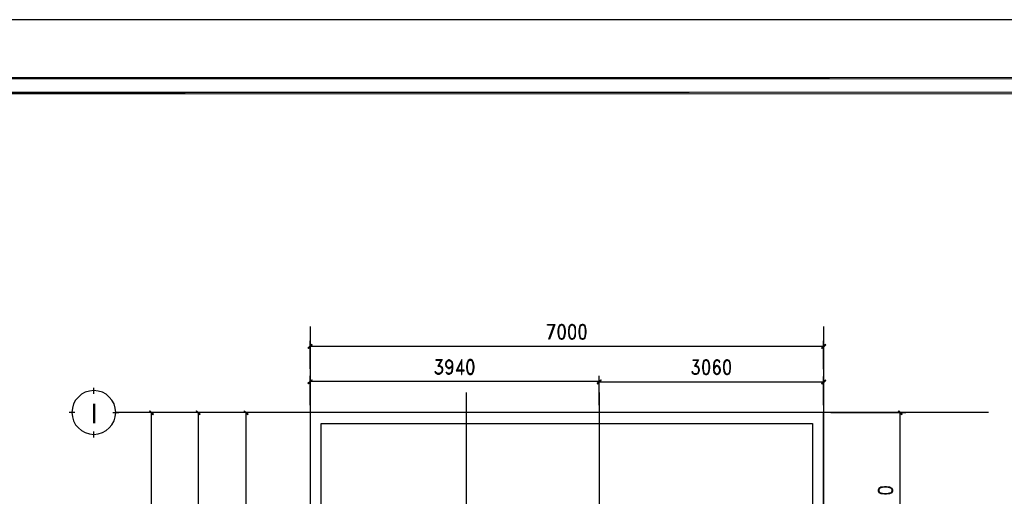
# Model space of a CAD drawing. Header units: millimetres. Extents: x 0 to 420, y 0 to 297.
# Tile 66 of 68: x 203 to 337, y 232 to 297. Entities that reach past the tile are written whole.
import ezdxf

# ---------------------------------------------------------------- set-up
doc = ezdxf.new("R2010")
doc.units = ezdxf.units.MM
for name, color, linetype in [('FILL_000000', 7, 'Continuous'), ('LINE_000000', 7, 'Continuous'), ('TEXT', 7, 'Continuous')]:
    doc.layers.add(name, color=color, linetype=linetype)

msp = doc.modelspace()

# ---------------------------------------------------------------- hatches: boundary and pattern name
at = {"layer": 'FILL_000000'}
h = msp.add_hatch(color=7, dxfattribs=at)
h.dxf.hatch_style = 1
h.paths.add_polyline_path([(412.28, 289.05), (17.65, 288.84), (17.4, 289.05), (412.28, 289.05)])
h = msp.add_hatch(color=7, dxfattribs=at)
h.dxf.hatch_style = 1
h.paths.add_polyline_path([(412.07, 288.84), (412.28, 289.05), (17.65, 288.84), (412.07, 288.84)])
h = msp.add_hatch(color=7, dxfattribs=at)
h.dxf.hatch_style = 1
h.paths.add_polyline_path([(363.18, 287.06), (19.64, 286.81), (19.43, 287.06), (363.18, 287.06)])
h = msp.add_hatch(color=7, dxfattribs=at)
h.dxf.hatch_style = 1
h.paths.add_polyline_path([(363.18, 286.81), (363.18, 287.06), (19.64, 286.81), (363.18, 286.81)])
h = msp.add_hatch(color=7, dxfattribs=at)
h.dxf.hatch_style = 1
h.paths.add_polyline_path([(243.04, 252.65), (242.61, 252.09), (242.53, 252.14), (243.04, 252.65)])
h = msp.add_hatch(color=7, dxfattribs=at)
h.dxf.hatch_style = 1
h.paths.add_polyline_path([(243.08, 252.56), (243.04, 252.65), (242.61, 252.09), (243.08, 252.56)])
h = msp.add_hatch(color=7, dxfattribs=at)
h.dxf.hatch_style = 1
h.paths.add_polyline_path([(312.55, 252.14), (312.59, 252.09), (313.06, 252.65), (312.55, 252.14)])
h = msp.add_hatch(color=7, dxfattribs=at)
h.dxf.hatch_style = 1
h.paths.add_polyline_path([(312.59, 252.09), (313.06, 252.65), (313.1, 252.56), (312.59, 252.09)])
h = msp.add_hatch(color=7, dxfattribs=at)
h.dxf.hatch_style = 1
h.paths.add_polyline_path([(243.04, 247.82), (242.61, 247.27), (242.53, 247.35), (243.04, 247.82)])
h = msp.add_hatch(color=7, dxfattribs=at)
h.dxf.hatch_style = 1
h.paths.add_polyline_path([(243.08, 247.78), (243.04, 247.82), (242.61, 247.27), (243.08, 247.78)])
h = msp.add_hatch(color=7, dxfattribs=at)
h.dxf.hatch_style = 1
h.paths.add_polyline_path([(281.94, 247.35), (281.98, 247.27), (282.45, 247.82), (281.94, 247.35)])
h = msp.add_hatch(color=7, dxfattribs=at)
h.dxf.hatch_style = 1
h.paths.add_polyline_path([(282.45, 247.82), (281.98, 247.23), (281.94, 247.31), (282.45, 247.82)])
h = msp.add_hatch(color=7, dxfattribs=at)
h.dxf.hatch_style = 1
h.paths.add_polyline_path([(281.98, 247.27), (282.45, 247.82), (282.49, 247.78), (281.98, 247.27)])
h = msp.add_hatch(color=7, dxfattribs=at)
h.dxf.hatch_style = 1
h.paths.add_polyline_path([(282.49, 247.73), (282.45, 247.82), (281.98, 247.23), (282.49, 247.73)])
h = msp.add_hatch(color=7, dxfattribs=at)
h.dxf.hatch_style = 1
h.paths.add_polyline_path([(312.55, 247.31), (312.59, 247.23), (313.06, 247.82), (312.55, 247.31)])
h = msp.add_hatch(color=7, dxfattribs=at)
h.dxf.hatch_style = 1
h.paths.add_polyline_path([(312.59, 247.23), (313.06, 247.82), (313.1, 247.73), (312.59, 247.23)])
h = msp.add_hatch(color=7, dxfattribs=at)
h.dxf.hatch_style = 1
h.paths.add_polyline_path([(221.49, 243.12), (220.94, 243.54), (220.98, 243.59), (221.49, 243.12)])
h = msp.add_hatch(color=7, dxfattribs=at)
h.dxf.hatch_style = 1
h.paths.add_polyline_path([(221.4, 243.04), (221.49, 243.12), (220.94, 243.54), (221.4, 243.04)])
h = msp.add_hatch(color=7, dxfattribs=at)
h.dxf.hatch_style = 1
h.paths.add_polyline_path([(227.84, 243.12), (227.29, 243.54), (227.33, 243.59), (227.84, 243.12)])
h = msp.add_hatch(color=7, dxfattribs=at)
h.dxf.hatch_style = 1
h.paths.add_polyline_path([(227.8, 243.04), (227.84, 243.12), (227.29, 243.54), (227.8, 243.04)])
h = msp.add_hatch(color=7, dxfattribs=at)
h.dxf.hatch_style = 1
h.paths.add_polyline_path([(234.36, 243.12), (233.81, 243.54), (233.85, 243.59), (234.36, 243.12)])
h = msp.add_hatch(color=7, dxfattribs=at)
h.dxf.hatch_style = 1
h.paths.add_polyline_path([(234.32, 243.04), (234.36, 243.12), (233.81, 243.54), (234.32, 243.04)])
h = msp.add_hatch(color=7, dxfattribs=at)
h.dxf.hatch_style = 1
h.paths.add_polyline_path([(323.51, 243.12), (322.96, 243.54), (323.05, 243.59), (323.51, 243.12)])
h = msp.add_hatch(color=7, dxfattribs=at)
h.dxf.hatch_style = 1
h.paths.add_polyline_path([(323.47, 243.04), (323.51, 243.12), (322.96, 243.54), (323.47, 243.04)])

# ---------------------------------------------------------------- linework, layer by layer
at = {"layer": 'LINE_000000', "lineweight": 25}
for p, q in [((242.82, 255.1), (242.82, 63.75)), ((312.8, 255.1), (312.8, 63.75)), ((242.82, 249.3), (242.82, 253.11)), ((312.8, 252.35), (242.82, 252.35)), ((312.8, 249.26), (312.8, 253.11)), ((260.73, 250.57), (260.22, 249.68)), ((295.74, 250.53), (295.23, 249.68)), ((242.82, 244.35), (242.82, 248.33)), ((260.18, 248.67), (259.93, 248.84)), ((282.24, 244.35), (282.24, 248.33)), ((295.15, 248.62), (294.94, 248.79)), ((282.24, 247.57), (242.82, 247.57)), ((282.24, 244.35), (282.24, 248.28)), ((282.24, 247.52), (312.8, 247.52)), ((312.8, 244.35), (312.8, 248.28)), ((213.36, 245.91), (213.36, 246.72)), ((264.08, 246.08), (264.08, 63.75)), ((282.24, 246.08), (282.24, 63.75)), ((210.74, 243.33), (209.97, 243.33)), ((215.94, 243.33), (216.75, 243.33)), ((335.28, 243.33), (216.37, 243.33)), ((225.81, 243.33), (220.43, 243.33)), ((221.19, 83.35), (221.19, 243.33)), ((232.33, 243.33), (226.82, 243.33)), ((227.58, 243.33), (227.58, 203.33)), ((241.81, 243.33), (233.34, 243.33)), ((234.1, 213.32), (234.1, 243.33)), ((313.82, 243.33), (324.02, 243.33)), ((323.26, 217.85), (323.26, 243.33)), ((213.36, 239.95), (213.36, 240.75))]:
    msp.add_line(p, q, dxfattribs=at)
for points in [[(0.21, 0), (0.21, 296.93), (420.16, 296.93), (420.16, 0), (0.21, 0)], [(277.03, 255.35), (276.82, 255.27), (276.69, 254.97), (276.61, 254.51), (276.61, 254.21), (276.69, 253.75), (276.82, 253.45), (277.03, 253.37), (277.16, 253.37), (277.41, 253.45), (277.54, 253.75), (277.62, 254.21), (277.62, 254.51), (277.54, 254.97), (277.41, 255.27), (277.16, 255.35), (277.03, 255.35)], [(278.47, 255.35), (278.26, 255.27), (278.09, 254.97), (278.05, 254.51), (278.05, 254.21), (278.09, 253.75), (278.26, 253.45), (278.47, 253.37), (278.6, 253.37), (278.81, 253.45), (278.98, 253.75), (279.02, 254.21), (279.02, 254.51), (278.98, 254.97), (278.81, 255.27), (278.6, 255.35), (278.47, 255.35)], [(279.91, 255.35), (279.65, 255.27), (279.53, 254.97), (279.44, 254.51), (279.44, 254.21), (279.53, 253.75), (279.65, 253.45), (279.91, 253.37), (280.04, 253.37), (280.25, 253.45), (280.37, 253.75), (280.46, 254.21), (280.46, 254.51), (280.37, 254.97), (280.25, 255.27), (280.04, 255.35), (279.91, 255.35)], [(264.58, 250.57), (264.37, 250.44), (264.24, 250.19), (264.16, 249.68), (264.16, 249.43), (264.24, 248.92), (264.37, 248.67), (264.58, 248.54), (264.75, 248.54), (264.96, 248.67), (265.09, 248.92), (265.18, 249.43), (265.18, 249.68), (265.09, 250.19), (264.96, 250.44), (264.75, 250.57), (264.58, 250.57)], [(296.71, 250.53), (296.5, 250.44), (296.38, 250.15), (296.29, 249.68), (296.29, 249.39), (296.38, 248.92), (296.5, 248.62), (296.71, 248.54), (296.88, 248.54), (297.1, 248.62), (297.22, 248.92), (297.31, 249.39), (297.31, 249.68), (297.22, 250.15), (297.1, 250.44), (296.88, 250.53), (296.71, 250.53)], [(299.59, 250.53), (299.38, 250.44), (299.21, 250.15), (299.17, 249.68), (299.17, 249.39), (299.21, 248.92), (299.38, 248.62), (299.59, 248.54), (299.72, 248.54), (299.93, 248.62), (300.1, 248.92), (300.14, 249.39), (300.14, 249.68), (300.1, 250.15), (299.93, 250.44), (299.72, 250.53), (299.59, 250.53)], [(216.32, 243.35), (216.26, 243.95), (216.09, 244.51), (215.81, 245.02), (215.45, 245.46), (215.01, 245.83), (214.5, 246.1), (213.94, 246.28), (213.34, 246.34), (212.74, 246.28), (212.18, 246.1), (211.67, 245.83), (211.23, 245.46), (210.86, 245.02), (210.59, 244.51), (210.41, 243.95), (210.35, 243.35), (210.41, 242.75), (210.59, 242.19), (210.86, 241.68), (211.23, 241.24), (211.67, 240.88), (212.18, 240.6), (212.74, 240.43), (213.34, 240.37), (213.94, 240.43), (214.5, 240.6), (215.01, 240.88), (215.45, 241.24), (215.81, 241.68), (216.09, 242.19), (216.26, 242.75), (216.32, 243.35)], [(320.25, 232.66), (320.34, 232.45), (320.63, 232.28), (321.1, 232.24), (321.39, 232.24), (321.86, 232.28), (322.16, 232.45), (322.24, 232.66), (322.24, 232.79), (322.16, 233), (321.86, 233.17), (321.39, 233.21), (321.1, 233.21), (320.63, 233.17), (320.34, 233), (320.25, 232.79), (320.25, 232.66)]]:
    msp.add_lwpolyline(points, close=True, dxfattribs=at)
at = {"layer": 'LINE_000000', "lineweight": 0}
for points in [[(412.28, 289.05), (17.65, 288.84), (17.4, 289.05), (412.28, 289.05)], [(412.07, 288.84), (412.28, 289.05), (17.65, 288.84), (412.07, 288.84)], [(363.18, 287.06), (19.64, 286.81), (19.43, 287.06), (363.18, 287.06)], [(363.18, 286.81), (363.18, 287.06), (19.64, 286.81), (363.18, 286.81)], [(243.04, 252.65), (242.61, 252.09), (242.53, 252.14), (243.04, 252.65)], [(243.08, 252.56), (243.04, 252.65), (242.61, 252.09), (243.08, 252.56)], [(312.55, 252.14), (312.59, 252.09), (313.06, 252.65), (312.55, 252.14)], [(312.59, 252.09), (313.06, 252.65), (313.1, 252.56), (312.59, 252.09)], [(243.04, 247.82), (242.61, 247.27), (242.53, 247.35), (243.04, 247.82)], [(243.08, 247.78), (243.04, 247.82), (242.61, 247.27), (243.08, 247.78)], [(281.94, 247.35), (281.98, 247.27), (282.45, 247.82), (281.94, 247.35)], [(282.45, 247.82), (281.98, 247.23), (281.94, 247.31), (282.45, 247.82)], [(281.98, 247.27), (282.45, 247.82), (282.49, 247.78), (281.98, 247.27)], [(282.49, 247.73), (282.45, 247.82), (281.98, 247.23), (282.49, 247.73)], [(312.55, 247.31), (312.59, 247.23), (313.06, 247.82), (312.55, 247.31)], [(312.59, 247.23), (313.06, 247.82), (313.1, 247.73), (312.59, 247.23)], [(221.49, 243.12), (220.94, 243.54), (220.98, 243.59), (221.49, 243.12)], [(221.4, 243.04), (221.49, 243.12), (220.94, 243.54), (221.4, 243.04)], [(227.84, 243.12), (227.29, 243.54), (227.33, 243.59), (227.84, 243.12)], [(227.8, 243.04), (227.84, 243.12), (227.29, 243.54), (227.8, 243.04)], [(234.36, 243.12), (233.81, 243.54), (233.85, 243.59), (234.36, 243.12)], [(234.32, 243.04), (234.36, 243.12), (233.81, 243.54), (234.32, 243.04)], [(323.51, 243.12), (322.96, 243.54), (323.05, 243.59), (323.51, 243.12)], [(323.47, 243.04), (323.51, 243.12), (322.96, 243.54), (323.47, 243.04)]]:
    msp.add_lwpolyline(points, close=True, dxfattribs=at)
at = {"layer": 'LINE_000000', "lineweight": 25}
for points in [[(276.1, 255.27), (275.17, 255.27), (275.17, 255.35), (276.18, 255.35), (275.46, 253.37), (275.38, 253.37), (276.1, 255.35)], [(276.9, 255.27), (276.73, 254.97), (276.69, 254.51), (276.69, 254.21), (276.73, 253.75), (276.9, 253.45)], [(277.41, 255.14), (277.16, 255.27), (277.03, 255.27), (276.82, 255.14)], [(277.33, 253.45), (277.45, 253.75), (277.54, 254.21), (277.54, 254.51), (277.45, 254.97), (277.33, 255.27)], [(278.3, 255.27), (278.17, 254.97), (278.09, 254.51), (278.09, 254.21), (278.17, 253.75), (278.3, 253.45)], [(278.81, 255.14), (278.6, 255.27), (278.47, 255.27), (278.26, 255.14)], [(278.77, 253.45), (278.89, 253.75), (278.98, 254.21), (278.98, 254.51), (278.89, 254.97), (278.77, 255.27)], [(279.74, 255.27), (279.61, 254.97), (279.53, 254.51), (279.53, 254.21), (279.61, 253.75), (279.74, 253.45)], [(280.25, 255.14), (280.04, 255.27), (279.91, 255.27), (279.65, 255.14)], [(280.16, 253.45), (280.33, 253.75), (280.37, 254.21), (280.37, 254.51), (280.33, 254.97), (280.16, 255.27)], [(276.82, 253.53), (277.03, 253.45), (277.16, 253.45), (277.41, 253.53)], [(278.26, 253.53), (278.47, 253.45), (278.6, 253.45), (278.81, 253.53)], [(279.65, 253.53), (279.91, 253.45), (280.04, 253.45), (280.25, 253.53)], [(260.31, 249.81), (260.43, 249.81), (260.65, 249.68), (260.82, 249.51), (260.86, 249.22), (260.86, 249.13), (260.82, 248.84), (260.65, 248.67), (260.43, 248.54), (260.22, 248.54), (260.01, 248.67), (259.93, 248.75), (259.88, 248.92), (259.93, 248.92)], [(260.73, 250.44), (260.01, 250.44), (260.01, 250.57), (260.82, 250.57), (260.31, 249.68)], [(260.22, 249.68), (260.43, 249.68), (260.65, 249.6), (260.82, 249.3)], [(260.52, 249.68), (260.73, 249.51), (260.82, 249.22), (260.82, 249.13), (260.73, 248.84), (260.52, 248.67)], [(262.17, 249.6), (262, 249.43), (261.79, 249.3), (261.75, 249.3), (261.54, 249.43), (261.37, 249.6), (261.32, 249.89), (261.32, 249.98), (261.37, 250.27), (261.54, 250.44), (261.75, 250.57), (261.79, 250.57), (262, 250.44), (262.17, 250.27), (262.21, 249.89), (262.21, 249.43), (262.17, 248.92), (262, 248.67), (261.79, 248.54), (261.66, 248.54), (261.45, 248.67), (261.37, 248.84), (261.45, 248.84), (261.54, 248.67)], [(261.66, 249.43), (261.45, 249.6), (261.37, 249.89), (261.37, 249.98), (261.45, 250.27), (261.66, 250.44)], [(261.37, 250.06), (261.54, 250.36), (261.75, 250.44), (261.79, 250.44), (262, 250.36), (262.17, 250.06)], [(262.17, 249.81), (262, 249.51), (261.79, 249.43), (261.75, 249.43), (261.54, 249.51), (261.37, 249.81)], [(261.87, 250.44), (262.09, 250.27), (262.17, 249.89), (262.17, 249.43), (262.09, 248.92), (261.96, 248.67)], [(262.17, 249.89), (262.09, 249.6), (261.87, 249.43)], [(262.81, 249.05), (263.44, 250.27), (263.44, 248.54), (263.52, 248.54), (263.52, 250.57), (262.72, 249.05), (263.82, 249.05), (263.82, 249.13), (262.81, 249.13)], [(264.46, 250.44), (264.29, 250.19), (264.24, 249.68), (264.24, 249.43), (264.29, 248.92), (264.46, 248.67)], [(264.96, 250.36), (264.75, 250.44), (264.58, 250.44), (264.37, 250.36)], [(264.88, 248.67), (265.01, 248.92), (265.09, 249.43), (265.09, 249.68), (265.01, 250.19), (264.88, 250.44)], [(295.32, 249.77), (295.44, 249.77), (295.66, 249.68), (295.78, 249.47), (295.87, 249.17), (295.87, 249.09), (295.78, 248.79), (295.66, 248.62), (295.44, 248.54), (295.23, 248.54), (295.02, 248.62), (294.94, 248.71), (294.89, 248.92), (294.94, 248.92)], [(295.74, 250.44), (295.02, 250.44), (295.02, 250.53), (295.78, 250.53), (295.32, 249.68)], [(295.23, 249.68), (295.44, 249.68), (295.66, 249.55), (295.78, 249.3)], [(295.53, 249.68), (295.74, 249.47), (295.78, 249.17), (295.78, 249.09), (295.74, 248.79), (295.53, 248.62)], [(296.59, 250.44), (296.46, 250.15), (296.38, 249.68), (296.38, 249.39), (296.46, 248.92), (296.59, 248.62)], [(297.1, 250.32), (296.88, 250.44), (296.71, 250.44), (296.5, 250.32)], [(297.01, 248.62), (297.18, 248.92), (297.22, 249.39), (297.22, 249.68), (297.18, 250.15), (297.01, 250.44)], [(298.53, 250.44), (298.58, 250.23), (298.66, 250.23), (298.58, 250.44), (298.37, 250.53), (298.24, 250.53), (298.03, 250.44), (297.86, 250.15), (297.82, 249.68), (297.82, 249.17), (297.86, 248.79), (298.03, 248.62), (298.24, 248.54), (298.32, 248.54), (298.53, 248.62), (298.66, 248.79), (298.75, 249.09), (298.75, 249.17), (298.66, 249.47), (298.53, 249.68), (298.32, 249.77), (298.24, 249.77), (298.03, 249.68), (297.86, 249.47)], [(298.07, 250.44), (297.94, 250.15), (297.86, 249.68), (297.86, 249.17), (297.94, 248.79), (298.15, 248.62)], [(298.66, 249.3), (298.53, 249.55), (298.32, 249.68), (298.24, 249.68), (298.03, 249.55), (297.86, 249.3)], [(298.15, 249.68), (297.94, 249.47), (297.86, 249.17)], [(298.58, 250.32), (298.37, 250.44), (298.24, 250.44), (298.03, 250.32)], [(298.37, 248.62), (298.58, 248.79), (298.66, 249.09), (298.66, 249.17), (298.58, 249.47), (298.37, 249.68)], [(299.47, 250.44), (299.3, 250.15), (299.21, 249.68), (299.21, 249.39), (299.3, 248.92), (299.47, 248.62)], [(299.93, 250.32), (299.72, 250.44), (299.59, 250.44), (299.38, 250.32)], [(299.89, 248.62), (300.02, 248.92), (300.1, 249.39), (300.1, 249.68), (300.02, 250.15), (299.89, 250.44)], [(260.82, 249.05), (260.65, 248.75), (260.43, 248.67), (260.22, 248.67), (260.01, 248.75), (259.93, 248.92)], [(262, 248.75), (261.79, 248.67), (261.66, 248.67), (261.45, 248.75)], [(264.37, 248.75), (264.58, 248.67), (264.75, 248.67), (264.96, 248.75)], [(295.78, 249), (295.66, 248.71), (295.44, 248.62), (295.23, 248.62), (295.02, 248.71), (294.94, 248.92)], [(296.5, 248.71), (296.71, 248.62), (296.88, 248.62), (297.1, 248.71)], [(297.86, 249), (298.03, 248.71), (298.24, 248.62), (298.32, 248.62), (298.53, 248.71), (298.66, 249)], [(299.38, 248.71), (299.59, 248.62), (299.72, 248.62), (299.93, 248.71)], [(312.8, 217.85), (312.8, 243.33), (242.82, 243.33), (242.82, 217.85)], [(244.31, 217.85), (244.31, 241.85), (311.32, 241.85), (311.32, 217.85)], [(322.16, 232.92), (321.86, 233.09), (321.39, 233.17), (321.1, 233.17), (320.63, 233.09), (320.34, 232.92)], [(320.42, 233), (320.34, 232.79), (320.34, 232.66), (320.42, 232.45)], [(320.34, 232.49), (320.63, 232.37), (321.1, 232.28), (321.39, 232.28), (321.86, 232.37), (322.16, 232.49)], [(322.07, 232.45), (322.16, 232.66), (322.16, 232.79), (322.07, 233)]]:
    msp.add_lwpolyline(points, dxfattribs=at)

# ---------------------------------------------------------------- texts
at = {"layer": 'TEXT'}
msp.add_text('I', height=2.7, dxfattribs=at).set_placement((212.89, 241.85))

doc.saveas('drawing.dxf')
